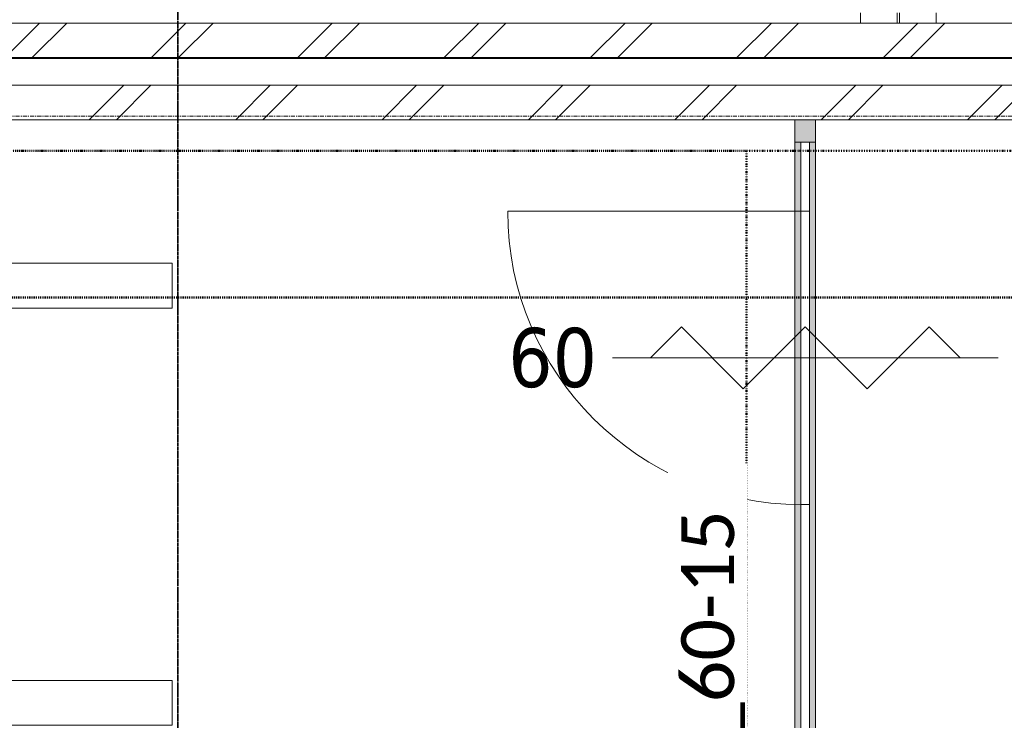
# Model space of a CAD drawing. Header units: millimetres. Extents: x -3388 to 301539, y -5590 to 54660.
# Tile 164 of 216: x 73263 to 76117, y 30650 to 32680. Entities that reach past the tile are written whole.
import ezdxf

# ---------------------------------------------------------------- set-up
doc = ezdxf.new("R2010")
doc.units = ezdxf.units.MM
for name, pattern in [('30_minuten', [5.6, 2.4, -1.6, 0, -1.6]), ('60_minuten', [7.2, 2.4, -1.6, 0, -1.6, 0, -1.6]), ('Dash', [6.35, 3.175, -3.175]), ('doorsnede', [23, 10, -1, 0, -1, 10, -1]), ('stramienlijn', [21, 12, -3, 3, -3])]:
    doc.linetypes.add(name, pattern=pattern)
for name, color, linetype, lineweight in [('A-ANNO-IDEN', 131, 'Continuous', 18), ('A-DETL', 90, 'Continuous', 9), ('A-DETL-MBND', 5, 'Continuous', 9), ('A-DOOR', 31, 'Continuous', 9), ('A-DOOR-IDEN', 31, 'Continuous', 18), ('A-GENM', 13, 'Continuous', 9), ('A-GLAZ', 151, 'Continuous', 9), ('A-GLAZ-CURT', 52, 'Continuous', 9), ('A-GLAZ-CWMG', 51, 'Continuous', 9), ('A-WALL', 113, 'Continuous', 9), ('E-SERT', 181, 'Continuous', 9), ('G-ANNO-SYMB', 111, 'Continuous', 50), ('S-GRID', 1, 'Continuous', 9)]:
    doc.layers.add(name, color=color, linetype=linetype, lineweight=lineweight)
doc.styles.add('Calibri', font='calibri.ttf', dxfattribs={"height": 153.100159})
doc.styles.add('Tahoma_1', font='tahoma.ttf', dxfattribs={"height": 171.388889})
pattern_1 = [(45, (0, 0), (-212.132, 212.132), []), (45, (0, 2200), (-212.132, 212.132), [])]

# ---------------------------------------------------------------- blocks, each defined once
blk = doc.blocks.new('StadhuisZoetermeer_rvt-1-4e verdieping - bouwdeel 3_ 4_ 5')
at = {"layer": 'A-WALL'}
h = blk.add_hatch(dxfattribs=at)
h.set_pattern_fill('FP_1', color=253, style=0, pattern_type=2)
h.set_pattern_definition(pattern_1)
h.paths.add_polyline_path([(76567.1, 32570), (77020, 32570), (77020, 32670), (71695, 32670), (71695, 32570), (76040.4, 32570)], flags=0)
h = blk.add_hatch(dxfattribs=at)
h.set_pattern_fill('FP_1', color=253, style=0, pattern_type=2)
h.set_pattern_definition(pattern_1)
h.paths.add_polyline_path([(72353, 32390), (77175, 32390), (77175, 32490), (71695, 32490), (71695, 32390)], flags=0)
h.paths.add_polyline_path([(77730, 32390), (77730, 32490), (77625, 32490), (77625, 32390)], flags=0)
at = {"layer": 'A-WALL', "color": 253}
for p, q in [((77020, 32670), (71695, 32670)), ((71695, 32570), (77020, 32570)), ((77175, 32490), (71695, 32490)), ((71695, 32390), (77175, 32390))]:
    blk.add_line(p, q, dxfattribs=at)
blk = doc.blocks.new('28_HEA_Ligger - HE220A best-1478622-4e verdieping - bouwdeel 3_ 4_ 5')
at = {"layer": 'A-DETL-MBND', "color": 254}
for p, q in [((-507.3, 110), (302.7, 110)), ((1402.7, 110), (1432.7, 110)), ((302.7, 3.5), (-507.3, 3.5)), ((1432.7, 3.5), (1402.7, 3.5)), ((302.7, -3.5), (-507.3, -3.5)), ((1432.7, -3.5), (1402.7, -3.5)), ((-507.3, -110), (-197.3, -110)), ((2.7, -110), (302.7, -110)), ((1402.7, -110), (1432.7, -110))]:
    blk.add_line(p, q, dxfattribs=at)
blk = doc.blocks.new('stadhuis Zoetermeer_constructie_4_rvt-1-4e verdieping - bouwdeel 3_ 4_ 5')
at = {"layer": 'A-DETL-MBND', "color": 254}
blk.add_line((71895, 32568), (77010, 32568), dxfattribs=at)
at = {"lineweight": 9, "rotation": 269.9999999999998}
blk.add_blockref('28_HEA_Ligger - HE220A best-1478622-4e verdieping - bouwdeel 3_ 4_ 5', (75809.8, 34102.7), dxfattribs=at)
blk = doc.blocks.new('NLRS_65_GM_WPB_brandscheiding_gen_ISR - 30 minuten-1453080-4e verdieping - bouwdeel 3_ 4_ 5')
at = {"layer": 'A-GENM', "linetype": '30_minuten', "lineweight": 50}
blk.add_line((0, 0), (3420, 0), dxfattribs=at)
blk = doc.blocks.new('NLRS_65_GM_WPB_brandscheiding_gen_ISR - 60 minuten-2930081-4e verdieping - bouwdeel 3_ 4_ 5')
at = {"layer": 'A-GENM', "linetype": '60_minuten', "lineweight": 50}
blk.add_line((0, 0), (2700, 0), dxfattribs=at)
blk = doc.blocks.new('NLRS_65_GM_WPB_brandscheiding_gen_ISR - 60 minuten-3980065-4e verdieping - bouwdeel 3_ 4_ 5')
at = {"layer": 'A-GENM', "linetype": '60_minuten', "lineweight": 50}
blk.add_line((0, 0), (2250, 0), dxfattribs=at)
blk = doc.blocks.new('System Panel - Glazed-2316577-4e verdieping - bouwdeel 3_ 4_ 5')
at = {"layer": 'A-GLAZ-CURT', "lineweight": 13}
for p, q in [((100, 12.5), (-100, 12.5)), ((-100, 12.5), (-100, -12.5)), ((-100, -12.5), (100, -12.5))]:
    blk.add_line(p, q, dxfattribs=at)
blk = doc.blocks.new('Rectangular Mullion - Jansen 60diepx65_60min-2128627-4e verdieping - bouwdeel 3_ 4_ 5')
at = {"layer": 'A-GLAZ-CWMG'}
h = blk.add_hatch(color=256, dxfattribs=at)
h.paths.add_polyline_path([(75552.5, 32125), (75570, 32125), (75570, 32325), (75552.5, 32325)], flags=0)
h.paths.add_polyline_path([(75527.5, 32125), (75527.5, 32325), (75510, 32325), (75510, 32125), (75513.6, 32125)], flags=0)
for p, q in [((75510, 32125), (75510, 32325)), ((75570, 32125), (75570, 32325))]:
    blk.add_line(p, q, dxfattribs=at)
blk = doc.blocks.new('Rectangular Mullion - Jansen 60diepx65_60min-2316579-4e verdieping - bouwdeel 3_ 4_ 5')
at = {"layer": 'A-GLAZ-CWMG'}
blk.add_hatch(color=256, dxfattribs=at).paths.add_polyline_path([(-65, 30), (-65, -30), (0, -30), (0, 30)], flags=0)
at = {"layer": 'A-GLAZ-CWMG', "lineweight": 18}
for p, q in [((0, 30), (-65, 30)), ((-65, 30), (-65, -30)), ((0, -30), (0, 30)), ((-65, -30), (0, -30))]:
    blk.add_line(p, q, dxfattribs=at)
blk = doc.blocks.new('System Panel - Glazed-3980427-4e verdieping - bouwdeel 3_ 4_ 5')
at = {"layer": 'A-GLAZ-CURT', "lineweight": 13}
for p, q in [((525, 12.5), (-525, 12.5)), ((525, -12.5), (525, 12.5)), ((-525, -12.5), (525, -12.5))]:
    blk.add_line(p, q, dxfattribs=at)
blk = doc.blocks.new('Rectangular Mullion - Jansen 60diepx65_60min-3980426-4e verdieping - bouwdeel 3_ 4_ 5')
at = {"layer": 'A-GLAZ-CWMG'}
h = blk.add_hatch(color=256, dxfattribs=at)
h.paths.add_polyline_path([(75570, 30225), (75570, 31275), (75552.5, 31275), (75552.5, 30225)], flags=0)
h.paths.add_polyline_path([(75513.6, 30225), (75527.5, 30225), (75527.5, 31275), (75510, 31275), (75510, 30225)], flags=0)
for p, q in [((75510, 30225), (75510, 31275)), ((75570, 30225), (75570, 31275))]:
    blk.add_line(p, q, dxfattribs=at)
blk = doc.blocks.new('32_binnendeur_glas - 32_50_B60_zs_dBXX_open_thick 25mm-2683671-4e verdieping - bouwdeel 3_ 4_ 5')
at = {"layer": 'A-DOOR'}
for p, q in [((425, 12.5), (-425, 12.5)), ((-425, 12.5), (-425, -12.5)), ((425, -12.5), (425, 12.5)), ((-425, -12.5), (425, -12.5))]:
    blk.add_line(p, q, dxfattribs=at)
blk = doc.blocks.new('Rectangular Mullion - Jansen 60diepx65_60min-2128631-4e verdieping - bouwdeel 3_ 4_ 5')
at = {"layer": 'A-GLAZ-CWMG'}
h = blk.add_hatch(color=256, dxfattribs=at)
h.paths.add_polyline_path([(75570, 31275), (75570, 32125), (75552.5, 32125), (75552.5, 31275)], flags=0)
h.paths.add_polyline_path([(75513.6, 31275), (75527.5, 31275), (75527.5, 32125), (75510, 32125), (75510, 31275)], flags=0)
for p, q in [((75510, 31275), (75510, 32125)), ((75570, 31275), (75570, 32125))]:
    blk.add_line(p, q, dxfattribs=at)
blk = doc.blocks.new('BI deur links - BI deur links-4772853-4e verdieping - bouwdeel 3_ 4_ 5')
at = {"layer": 'A-GLAZ', "lineweight": 13}
blk.add_line((425, 12.5), (425, 862.5), dxfattribs=at)
blk.add_arc((425, 12.5), 850, 90, 180, dxfattribs=at)
blk = doc.blocks.new('71_Speed_Gate_Speedlane_Swing_SLWBW26 - SLWBW26-3967284-4e verdieping - bouwdeel 3_ 4_ 5')
at = {"layer": 'E-SERT'}
for p, q in [((65, 1005), (-65, 1005)), ((-65, 1005), (-65, 40)), ((65, -1005), (65, 1005)), ((-604.5, 5), (-604.5, -5)), ((-604.5, 5), (-584.5, 5)), ((-584.5, 5), (-174.5, 5)), ((-174.5, 5), (-154.5, 5)), ((-154.5, -5), (-154.5, 5)), ((-584.5, -5), (-604.5, -5)), ((-174.5, -5), (-584.5, -5)), ((-154.5, -5), (-174.5, -5)), ((-65, -40), (-65, -1005)), ((-65, -1005), (65, -1005))]:
    blk.add_line(p, q, dxfattribs=at)
for start, end in [(90, 270), (270, 90)]:
    blk.add_arc((-85, 0), 45, start, end, dxfattribs=at)
blk = doc.blocks.new('71_Speed_Gate_Speedlane_Swing_SLWBW26 - SLWBW26-4333234-4e verdieping - bouwdeel 3_ 4_ 5')
at = {"layer": 'E-SERT'}
for p, q in [((65, 1005), (-65, 1005)), ((-65, 1005), (-65, 40)), ((65, -1005), (65, 1005)), ((-604.5, 5), (-604.5, -5)), ((-604.5, 5), (-584.5, 5)), ((-584.5, 5), (-174.5, 5)), ((-174.5, 5), (-154.5, 5)), ((-154.5, -5), (-154.5, 5)), ((-584.5, -5), (-604.5, -5)), ((-174.5, -5), (-584.5, -5)), ((-154.5, -5), (-174.5, -5)), ((-65, -40), (-65, -1005)), ((-65, -1005), (65, -1005))]:
    blk.add_line(p, q, dxfattribs=at)
for start, end in [(90, 270), (270, 90)]:
    blk.add_arc((-85, 0), 45, start, end, dxfattribs=at)
blk = doc.blocks.new('02_deursymbool_brandwerendheid klein - zelfsluitend waarde onder_boven-270288-4e verdieping - bouwdeel 3_ 4_ 5')
at = {"layer": 'A-DOOR-IDEN'}
for p, q in [((0, 5.587), (0, -5.587)), ((0, 4.49), (0.898, 3.592)), ((0.898, 3.592), (-0.898, 1.796)), ((-0.898, 1.796), (0.898, 0)), ((0.898, 0), (-0.898, -1.796)), ((-0.898, -1.796), (0.898, -3.592)), ((0.898, -3.592), (0, -4.49))]:
    blk.add_line(p, q, dxfattribs=at)

msp = doc.modelspace()

# ---------------------------------------------------------------- linework, layer by layer
at = {"layer": 'A-DETL', "linetype": 'Dash', "lineweight": 50}
msp.add_line((70700, 31875), (76950, 31875), dxfattribs=at)
at = {"layer": 'G-ANNO-SYMB', "linetype": 'doorsnede', "lineweight": 35}
msp.add_line((73721.7265, -4593.1286), (73721.7265, 36647.4226), dxfattribs=at)
at = {"layer": 'S-GRID', "linetype": 'stramienlijn'}
msp.add_line((130950, 32400), (-2788.087, 32400), dxfattribs=at)

# ---------------------------------------------------------------- block references
at = {"lineweight": 5}
for name in ['StadhuisZoetermeer_rvt-1-4e verdieping - bouwdeel 3_ 4_ 5', 'stadhuis Zoetermeer_constructie_4_rvt-1-4e verdieping - bouwdeel 3_ 4_ 5']:
    msp.add_blockref(name, (0, 0), dxfattribs=at)
at = {"layer": 'A-DOOR', "rotation": 270}
msp.add_blockref('32_binnendeur_glas - 32_50_B60_zs_dBXX_open_thick 25mm-2683671-4e verdieping - bouwdeel 3_ 4_ 5', (75540, 31700), dxfattribs=at)
at = {"layer": 'A-DOOR-IDEN', "xscale": 99.99999999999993, "yscale": 99.99999999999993, "zscale": 99.99999999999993, "rotation": 89.99999999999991}
msp.add_blockref('02_deursymbool_brandwerendheid klein - zelfsluitend waarde onder_boven-270288-4e verdieping - bouwdeel 3_ 4_ 5', (75540, 31700), dxfattribs=at)
at = {"layer": 'A-GENM', "linetype": '30_minuten', "lineweight": 50}
msp.add_blockref('NLRS_65_GM_WPB_brandscheiding_gen_ISR - 30 minuten-1453080-4e verdieping - bouwdeel 3_ 4_ 5', (71950, 32300), dxfattribs=at)
at = {"layer": 'A-GENM', "linetype": '60_minuten', "lineweight": 50}
msp.add_blockref('NLRS_65_GM_WPB_brandscheiding_gen_ISR - 60 minuten-2930081-4e verdieping - bouwdeel 3_ 4_ 5', (75370, 32300), dxfattribs=at)
at = {"layer": 'A-GENM', "linetype": '60_minuten', "lineweight": 50, "rotation": 270}
msp.add_blockref('NLRS_65_GM_WPB_brandscheiding_gen_ISR - 60 minuten-3980065-4e verdieping - bouwdeel 3_ 4_ 5', (75370, 32300), dxfattribs=at)
at = {"layer": 'A-GLAZ', "rotation": 89.99999999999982}
msp.add_blockref('BI deur links - BI deur links-4772853-4e verdieping - bouwdeel 3_ 4_ 5', (75540, 31700), dxfattribs=at)
at = {"layer": 'A-GLAZ-CURT', "rotation": 270}
for name, p in [('System Panel - Glazed-2316577-4e verdieping - bouwdeel 3_ 4_ 5', (75540, 32225)), ('System Panel - Glazed-3980427-4e verdieping - bouwdeel 3_ 4_ 5', (75540, 30750))]:
    msp.add_blockref(name, p, dxfattribs=at)
at = {"layer": 'A-GLAZ-CWMG', "rotation": 90}
msp.add_blockref('Rectangular Mullion - Jansen 60diepx65_60min-2316579-4e verdieping - bouwdeel 3_ 4_ 5', (75540, 32390), dxfattribs=at)
at = {"layer": 'A-GLAZ-CWMG'}
for name in ['Rectangular Mullion - Jansen 60diepx65_60min-2128627-4e verdieping - bouwdeel 3_ 4_ 5', 'Rectangular Mullion - Jansen 60diepx65_60min-2128631-4e verdieping - bouwdeel 3_ 4_ 5', 'Rectangular Mullion - Jansen 60diepx65_60min-3980426-4e verdieping - bouwdeel 3_ 4_ 5']:
    msp.add_blockref(name, (0, 0), dxfattribs=at)
at = {"layer": 'E-SERT'}
for name, p, rotation in [('71_Speed_Gate_Speedlane_Swing_SLWBW26 - SLWBW26-3967284-4e verdieping - bouwdeel 3_ 4_ 5', (72699.9996, 31909.5001), 89.99999999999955), ('71_Speed_Gate_Speedlane_Swing_SLWBW26 - SLWBW26-4333234-4e verdieping - bouwdeel 3_ 4_ 5', (72699.9996, 30700.5001), 269.9999999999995)]:
    msp.add_blockref(name, p, dxfattribs=dict(at, rotation=rotation))

# ---------------------------------------------------------------- texts
at = {"layer": 'A-DOOR-IDEN', "lineweight": 9, "insert": (74807.7281, 31787.0195), "char_height": 171.38889, "width": 311.027755, "attachment_point": 2, "line_spacing_factor": 1.000232, "style": 'Tahoma_1'}
msp.add_mtext('60', dxfattribs=at)

# ---------------------------------------------------------------- next in the draw order: texts
at = {"layer": 'A-ANNO-IDEN', "lineweight": 9, "insert": (75180.4778, 30808.0953), "char_height": 153.10016, "width": 1095.076887, "attachment_point": 2, "rotation": 90, "line_spacing_factor": 1.156427, "style": 'Calibri', "bg_fill": 3, "box_fill_scale": 1.25, "bg_fill_color": 0, "bg_fill_transparency": 0}
msp.add_mtext('ST_60-15', dxfattribs=at)

doc.saveas('drawing.dxf')
